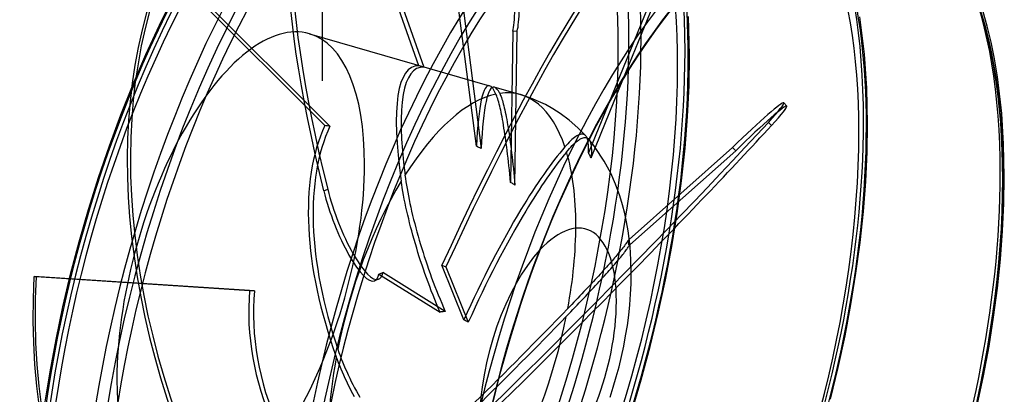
# Model space of a CAD drawing. Header units: millimetres. Extents: x -228 to 228, y -201 to 183.
# Tile 6 of 7: x 7 to 228, y -44 to 40. Entities that reach past the tile are written whole.
import ezdxf

# ---------------------------------------------------------------- set-up
doc = ezdxf.new("R2010")
doc.units = ezdxf.units.MM
doc.layers.add('HIDDEN', color=7, linetype='Continuous')
doc.layers.add('THICK', color=7, linetype='Continuous')

msp = doc.modelspace()

# ---------------------------------------------------------------- linework, layer by layer
at = {"layer": 'HIDDEN'}
for p, q in [((96.52, 30.1), (78.01, 82.8)), ((78.92, 83.13), (97.65, 29.79)), ((74.78, 26.74), (74.78, 59.55)), ((74.78, 26.74), (74.78, 59.55)), ((109.5, 11.98), (104, 54.73)), ((104.99, 54.78), (110.56, 11.5)), ((75.35, 16.63), (38.99, 52.94)), ((39.69, 53.24), (76.5, 16.49)), ((150.74, 49.73), (139.24, 21.54)), ((142.67, 27.33), (151.65, 49.35)), ((157.53, 32.47), (157.33, 41.2)), ((196.96, 32.76), (195.93, 41.17)), ((117.71, 37.91), (117.2, 3.83)), ((117.71, 37.91), (118.7, 37.97)), ((118.18, 3.24), (118.7, 37.97)), ((71.85, 37.34), (112.47, 25.61)), ((157.42, 25.7), (157.53, 32.47)), ((197.48, 25.07), (196.96, 32.76)), ((74.78, 26.74), (74.78, 26.74)), ((74.78, 26.74), (74.78, 26.74)), ((74.78, 26.74), (74.78, 26.74)), ((74.78, 26.74), (74.78, 26.74)), ((74.78, 26.74), (74.78, 26.74)), ((74.78, 26.74), (74.78, 26.74)), ((74.78, 26.74), (74.78, 26.74)), ((74.78, 26.74), (74.78, 26.74)), ((74.78, 26.74), (74.78, 26.74)), ((74.78, 26.74), (74.78, 26.74)), ((74.78, 26.74), (74.78, 26.74)), ((74.78, 26.74), (74.78, 26.74)), ((74.78, 26.74), (74.78, 26.74)), ((74.78, 26.74), (74.78, 26.74)), ((74.78, 26.74), (74.78, 26.74)), ((74.78, 26.74), (74.78, 26.74)), ((74.78, 26.74), (74.78, 26.74)), ((74.78, 26.74), (74.78, 26.74)), ((74.78, 26.74), (74.78, 26.74)), ((74.78, 26.74), (74.78, 26.74)), ((74.78, 26.74), (74.78, 26.74)), ((74.78, 26.74), (74.78, 26.74)), ((74.78, 26.74), (74.78, 26.74)), ((74.78, 26.74), (74.78, 26.74)), ((74.78, 26.74), (74.78, 26.74)), ((74.78, 26.74), (74.78, 26.74)), ((74.78, 26.74), (74.78, 26.74)), ((74.78, 26.74), (74.78, 26.74)), ((74.78, 26.74), (74.78, 26.74)), ((74.78, 26.74), (74.78, 26.74)), ((74.78, 26.74), (74.78, 26.74)), ((74.78, 26.74), (74.78, 26.74)), ((74.78, 26.74), (74.78, 26.74)), ((74.78, 26.74), (74.78, 26.74)), ((74.78, 26.74), (74.78, 26.74)), ((74.78, 26.74), (74.78, 26.74)), ((74.78, 26.74), (74.78, 26.74)), ((74.78, 26.74), (74.78, 26.74)), ((74.78, 26.74), (74.78, 26.74)), ((74.78, 26.74), (74.78, 26.74)), ((74.78, 26.74), (74.78, 26.74)), ((74.78, 26.74), (74.78, 26.74)), ((74.78, 26.74), (74.78, 26.74)), ((74.78, 26.74), (74.78, 26.74)), ((74.78, 26.74), (74.78, 26.74)), ((74.78, 26.74), (74.78, 26.74)), ((74.78, 26.74), (74.78, 26.74)), ((74.78, 26.74), (74.78, 26.74)), ((74.78, 26.74), (74.78, 26.74)), ((74.78, 26.74), (74.78, 26.74)), ((74.78, 26.74), (74.78, 26.74)), ((74.78, 26.74), (74.78, 26.74)), ((74.78, 26.74), (74.78, 26.74)), ((74.78, 26.74), (74.78, 26.74)), ((74.78, 26.74), (74.78, 26.74)), ((74.78, 26.74), (74.78, 26.74)), ((74.78, 26.74), (74.78, 26.74)), ((74.78, 26.74), (74.78, 26.74)), ((74.78, 26.74), (74.78, 26.74)), ((74.78, 26.74), (74.78, 26.74)), ((74.78, 26.74), (74.78, 26.74)), ((74.78, 26.74), (74.78, 26.74)), ((74.78, 26.74), (74.78, 26.74)), ((74.78, 26.74), (74.78, 26.74)), ((74.78, 26.74), (74.78, 26.74)), ((74.78, 26.74), (74.78, 26.74)), ((74.78, 26.74), (74.78, 26.74)), ((74.78, 26.74), (74.78, 26.74)), ((74.78, 26.74), (74.78, 26.74)), ((74.78, 26.74), (74.78, 26.74)), ((74.78, 26.74), (74.78, 26.74)), ((74.78, 26.74), (74.78, 26.74)), ((74.78, 26.74), (74.78, 26.74)), ((74.78, 26.74), (74.78, 26.74)), ((74.78, 26.74), (74.78, 26.74)), ((74.78, 26.74), (74.78, 26.74)), ((74.78, 26.74), (74.78, 26.74)), ((74.78, 26.74), (74.78, 26.74)), ((74.78, 26.74), (74.78, 26.74)), ((119.49, 23.59), (113.54, 25.3)), ((157.08, 18.71), (157.42, 25.7)), ((197.66, 17.02), (197.48, 25.07)), ((114.01, 23.5), (113.91, 23.73)), ((114.11, 23.24), (114.01, 23.5)), ((114.21, 22.96), (114.11, 23.24)), ((114.32, 22.64), (114.21, 22.96)), ((114.42, 22.28), (114.32, 22.64)), ((114.53, 21.9), (114.42, 22.28)), ((114.76, 23.88), (114.86, 23.67)), ((114.86, 23.67), (114.95, 23.45)), ((114.95, 23.45), (115.05, 23.2)), ((115.05, 23.2), (115.15, 22.93)), ((115.15, 22.93), (115.25, 22.62)), ((115.25, 22.62), (115.36, 22.29)), ((115.36, 22.29), (115.46, 21.93)), ((121.8, 22.82), (119.48, 23.59)), ((124.06, 21.86), (121.8, 22.82)), ((114.64, 21.49), (114.53, 21.9)), ((114.75, 21.05), (114.64, 21.49)), ((114.86, 20.6), (114.75, 21.05)), ((114.97, 20.13), (114.86, 20.6)), ((115.07, 19.65), (114.97, 20.13)), ((115.46, 21.93), (115.57, 21.54)), ((115.57, 21.54), (115.68, 21.12)), ((115.68, 21.12), (115.79, 20.67)), ((115.79, 20.67), (115.89, 20.19)), ((115.89, 20.19), (116, 19.69)), ((125.06, 21.37), (124.06, 21.86)), ((126.74, 20.44), (125.06, 21.37)), ((128.37, 19.4), (126.74, 20.44)), ((115.18, 19.14), (115.07, 19.65)), ((115.28, 18.59), (115.18, 19.14)), ((115.39, 18), (115.28, 18.59)), ((115.5, 17.39), (115.39, 18)), ((116, 19.69), (116.11, 19.16)), ((116.11, 19.16), (116.22, 18.61)), ((116.22, 18.61), (116.33, 18.04)), ((116.33, 18.04), (116.44, 17.44)), ((130.43, 17.87), (128.37, 19.4)), ((132.38, 16.15), (130.43, 17.87)), ((156.52, 11.53), (157.08, 18.71)), ((115.61, 16.74), (115.5, 17.39)), ((115.72, 16.07), (115.61, 16.74)), ((115.83, 15.39), (115.72, 16.07)), ((116.44, 17.44), (116.54, 16.83)), ((116.54, 16.83), (116.64, 16.2)), ((116.64, 16.2), (116.75, 15.55)), ((116.75, 15.55), (116.85, 14.89)), ((134.14, 14.34), (132.38, 16.15)), ((175.3, 17.37), (176, 16.66)), ((197.55, 10.63), (197.66, 17.02)), ((115.93, 14.7), (115.83, 15.39)), ((116.03, 14.02), (115.93, 14.7)), ((116.13, 13.31), (116.03, 14.02)), ((116.85, 14.89), (116.95, 14.23)), ((116.95, 14.23), (117.04, 13.53)), ((117.04, 13.53), (117.14, 12.8)), ((131.04, 13.47), (130.73, 13.18)), ((131.34, 13.73), (131.04, 13.47)), ((131.63, 13.96), (131.34, 13.73)), ((131.91, 14.16), (131.63, 13.96)), ((132.17, 14.32), (131.91, 14.16)), ((132.42, 14.45), (132.17, 14.32)), ((132.3, 13.19), (132.58, 13.39)), ((132.65, 14.56), (132.42, 14.45)), ((132.58, 13.39), (132.85, 13.56)), ((132.87, 14.63), (132.65, 14.56)), ((132.85, 13.56), (133.11, 13.7)), ((133.09, 14.69), (132.87, 14.63)), ((133.3, 14.71), (133.09, 14.69)), ((133.11, 13.7), (133.35, 13.81)), ((133.5, 14.69), (133.3, 14.71)), ((133.35, 13.81), (133.59, 13.89)), ((133.69, 14.65), (133.5, 14.69)), ((133.59, 13.89), (133.81, 13.93)), ((133.86, 14.57), (133.69, 14.65)), ((133.81, 13.93), (134.01, 13.95)), ((134.01, 14.47), (133.86, 14.57)), ((134.15, 14.34), (134.01, 14.47)), ((134.01, 13.95), (134.2, 13.93)), ((134.26, 14.2), (134.15, 14.34)), ((134.2, 13.93), (134.38, 13.88)), ((134.36, 14.03), (134.26, 14.2)), ((134.46, 13.83), (134.36, 14.03)), ((134.38, 13.88), (134.54, 13.81)), ((134.54, 13.61), (134.46, 13.83)), ((134.54, 13.81), (134.69, 13.7)), ((134.61, 13.35), (134.54, 13.61)), ((134.67, 13.07), (134.61, 13.35)), ((134.69, 13.7), (134.82, 13.57)), ((134.82, 13.57), (134.94, 13.41)), ((135.05, 13.29), (134.82, 13.57)), ((134.94, 13.41), (135.05, 13.21)), ((116.23, 12.57), (116.13, 13.31)), ((116.33, 11.8), (116.23, 12.57)), ((116.44, 11), (116.33, 11.8)), ((117.14, 12.8), (117.24, 12.04)), ((117.24, 12.04), (117.34, 11.24)), ((117.34, 11.24), (117.44, 10.43)), ((129.78, 12.2), (129.45, 11.84)), ((130.09, 12.54), (129.78, 12.2)), ((130.41, 12.87), (130.09, 12.54)), ((130.15, 11.09), (130.47, 11.46)), ((130.73, 13.18), (130.41, 12.87)), ((130.47, 11.46), (130.79, 11.8)), ((130.79, 11.8), (131.1, 12.12)), ((131.1, 12.12), (131.41, 12.43)), ((131.41, 12.43), (131.72, 12.71)), ((131.72, 12.71), (132.01, 12.96)), ((132.01, 12.96), (132.3, 13.19)), ((135.29, 13.01), (135.05, 13.29)), ((135.05, 13.21), (135.15, 12.98)), ((135.15, 12.98), (135.24, 12.71)), ((135.24, 12.71), (135.31, 12.41)), ((135.51, 12.72), (135.29, 13.01)), ((135.31, 12.41), (135.36, 12.07)), ((135.36, 12.07), (135.4, 11.7)), ((135.4, 11.7), (135.42, 11.29)), ((135.42, 11.29), (135.43, 10.86)), ((135.74, 12.44), (135.51, 12.72)), ((135.97, 12.14), (135.74, 12.44)), ((136.29, 11.7), (135.97, 12.14)), ((155.74, 4.19), (156.52, 11.53)), ((116.54, 10.17), (116.44, 11)), ((116.64, 9.32), (116.54, 10.17)), ((116.73, 8.45), (116.64, 9.32)), ((117.44, 10.43), (117.54, 9.58)), ((117.54, 9.58), (117.64, 8.72)), ((129.82, 10.69), (130.15, 11.09)), ((135.39, 9.9), (135.35, 9.38)), ((135.42, 10.39), (135.39, 9.9)), ((135.43, 10.86), (135.42, 10.39)), ((197.24, 4.03), (197.55, 10.63)), ((116.83, 7.55), (116.73, 8.45)), ((116.93, 6.64), (116.83, 7.55)), ((117.64, 8.72), (117.74, 7.84)), ((117.74, 7.84), (117.83, 6.94)), ((117.83, 6.94), (117.92, 6.02)), ((93.4, 5.49), (93.51, 4.74)), ((93.51, 4.74), (93.62, 4)), ((117.02, 5.71), (116.93, 6.64)), ((117.11, 4.78), (117.02, 5.71)), ((117.2, 3.83), (117.11, 4.78)), ((117.92, 6.02), (118.01, 5.1)), ((118.01, 5.1), (118.1, 4.17)), ((75.08, 1.97), (75.98, 2.31)), ((92.68, 3.38), (92.56, 4.13)), ((92.8, 2.61), (92.68, 3.38)), ((92.94, 1.8), (92.8, 2.61)), ((93.62, 4), (93.74, 3.24)), ((93.74, 3.24), (93.87, 2.46)), ((93.87, 2.46), (94.01, 1.66)), ((117.37, 3.74), (117.2, 3.83)), ((117.53, 3.64), (117.37, 3.74)), ((117.7, 3.54), (117.53, 3.64)), ((117.86, 3.44), (117.7, 3.54)), ((118.02, 3.34), (117.86, 3.44)), ((118.18, 3.24), (118.02, 3.34)), ((118.1, 4.17), (118.18, 3.24)), ((154.75, -3.15), (155.74, 4.19)), ((196.72, -2.75), (197.24, 4.03)), ((93.09, 0.96), (92.94, 1.8)), ((93.25, 0.09), (93.09, 0.96)), ((93.43, -0.8), (93.25, 0.09)), ((94.01, 1.66), (94.17, 0.83)), ((94.17, 0.83), (94.34, -0.02)), ((93.62, -1.7), (93.43, -0.8)), ((93.82, -2.6), (93.62, -1.7)), ((94.34, -0.02), (94.52, -0.89)), ((94.52, -0.89), (94.71, -1.77)), ((94.71, -1.77), (94.91, -2.67)), ((94.02, -3.51), (93.82, -2.6)), ((94.24, -4.4), (94.02, -3.51)), ((94.45, -5.27), (94.24, -4.4)), ((94.91, -2.67), (95.13, -3.58)), ((95.13, -3.58), (95.35, -4.51)), ((153.54, -10.59), (154.75, -3.15)), ((195.98, -9.68), (196.72, -2.75)), ((94.68, -6.16), (94.45, -5.27)), ((94.92, -7.09), (94.68, -6.16)), ((95.35, -4.51), (95.59, -5.44)), ((95.59, -5.44), (95.83, -6.37)), ((95.83, -6.37), (96.09, -7.31)), ((95.18, -8.05), (94.92, -7.09)), ((95.46, -9.02), (95.18, -8.05)), ((96.09, -7.31), (96.35, -8.25)), ((96.35, -8.25), (96.62, -9.19)), ((95.74, -10), (95.46, -9.02)), ((96.04, -10.99), (95.74, -10)), ((96.33, -11.96), (96.04, -10.99)), ((96.62, -9.19), (96.9, -10.12)), ((96.9, -10.12), (97.18, -11.05)), ((97.18, -11.05), (97.47, -11.97)), ((142.51, -10.9), (142.31, -11.16)), ((142.71, -10.65), (142.51, -10.9)), ((142.89, -10.41), (142.71, -10.65)), ((143.05, -10.18), (142.89, -10.41)), ((143.21, -9.97), (143.05, -10.18)), ((143.34, -9.77), (143.21, -9.97)), ((143.47, -9.59), (143.34, -9.77)), ((143.46, -11.11), (143.58, -10.94)), ((143.58, -9.42), (143.47, -9.59)), ((143.67, -9.27), (143.58, -9.42)), ((143.58, -10.94), (143.69, -10.78)), ((143.96, -9.01), (143.67, -9.27)), ((143.72, -9.46), (143.67, -9.27)), ((143.69, -10.78), (143.78, -10.63)), ((143.76, -9.64), (143.72, -9.46)), ((143.8, -9.83), (143.76, -9.64)), ((143.78, -10.63), (143.86, -10.5)), ((143.85, -10.01), (143.8, -9.83)), ((143.89, -10.2), (143.85, -10.01)), ((143.86, -10.5), (143.92, -10.38)), ((143.92, -10.38), (143.89, -10.2)), ((143.92, -10.38), (144.09, -10.23)), ((152.12, -18.1), (153.54, -10.59)), ((195.05, -16.61), (195.98, -9.68)), ((96.63, -12.91), (96.33, -11.96)), ((96.93, -13.84), (96.63, -12.91)), ((97.47, -11.97), (97.76, -12.87)), ((97.76, -12.87), (98.07, -13.8)), ((140.65, -13.15), (140.38, -13.47)), ((140.91, -12.85), (140.65, -13.15)), ((141.16, -12.55), (140.91, -12.85)), ((141.4, -12.26), (141.16, -12.55)), ((141.64, -11.98), (141.4, -12.26)), ((141.52, -13.58), (141.78, -13.28)), ((141.87, -11.7), (141.64, -11.98)), ((141.78, -13.28), (142.02, -12.98)), ((142.09, -11.43), (141.87, -11.7)), ((142.02, -12.98), (142.26, -12.69)), ((142.31, -11.16), (142.09, -11.43)), ((142.26, -12.69), (142.48, -12.41)), ((142.48, -12.41), (142.7, -12.14)), ((142.7, -12.14), (142.87, -11.91)), ((142.87, -11.91), (143.04, -11.69)), ((143.04, -11.69), (143.19, -11.49)), ((143.19, -11.49), (143.33, -11.29)), ((143.33, -11.29), (143.46, -11.11)), ((97.24, -14.77), (96.93, -13.84)), ((97.56, -15.71), (97.24, -14.77)), ((98.07, -13.8), (98.38, -14.73)), ((98.38, -14.73), (98.71, -15.69)), ((106.69, -27.12), (101.73, -14.83)), ((101.73, -14.83), (102.64, -15.21)), ((102.64, -15.21), (107.66, -27.65)), ((138.81, -15.25), (138.46, -15.64)), ((139.15, -14.87), (138.81, -15.25)), ((139.48, -14.5), (139.15, -14.87)), ((139.8, -14.14), (139.48, -14.5)), ((139.78, -15.6), (140.1, -15.24)), ((140.1, -13.79), (139.8, -14.14)), ((140.38, -13.47), (140.1, -13.79)), ((140.1, -15.24), (140.41, -14.89)), ((140.41, -14.89), (140.7, -14.55)), ((140.7, -14.55), (140.98, -14.22)), ((140.98, -14.22), (141.25, -13.9)), ((141.25, -13.9), (141.52, -13.58)), ((58.39, -20.54), (9.79, -17.36)), ((9.79, -17.36), (10.28, -17.38)), ((10.28, -17.38), (59.49, -20.6)), ((87.5, -16.83), (88.41, -16.49)), ((87.5, -16.83), (101.31, -25.39)), ((102.48, -25.21), (88.41, -16.49)), ((97.9, -16.67), (97.56, -15.71)), ((98.24, -17.64), (97.9, -16.67)), ((98.6, -18.62), (98.24, -17.64)), ((98.71, -15.69), (99.06, -16.65)), ((99.06, -16.65), (99.41, -17.62)), ((99.41, -17.62), (99.77, -18.6)), ((136.63, -17.65), (136.26, -18.05)), ((137, -17.25), (136.63, -17.65)), ((137.37, -16.85), (137, -17.25)), ((137.74, -16.44), (137.37, -16.85)), ((137.59, -18.05), (137.98, -17.61)), ((138.1, -16.04), (137.74, -16.44)), ((137.98, -17.61), (138.37, -17.18)), ((138.46, -15.64), (138.1, -16.04)), ((138.37, -17.18), (138.74, -16.77)), ((138.74, -16.77), (139.1, -16.37)), ((139.1, -16.37), (139.45, -15.98)), ((139.45, -15.98), (139.78, -15.6)), ((193.91, -23.64), (195.05, -16.61)), ((87.44, -17.99), (86.53, -18.32)), ((98.97, -19.6), (98.6, -18.62)), ((99.34, -20.59), (98.97, -19.6)), ((99.77, -18.6), (100.14, -19.57)), ((100.14, -19.57), (100.52, -20.54)), ((134.63, -19.81), (134.19, -20.28)), ((135.06, -19.35), (134.63, -19.81)), ((135.47, -18.91), (135.06, -19.35)), ((135.45, -20.36), (135.9, -19.88)), ((135.88, -18.47), (135.47, -18.91)), ((136.26, -18.05), (135.88, -18.47)), ((135.9, -19.88), (136.33, -19.41)), ((136.33, -19.41), (136.76, -18.95)), ((136.76, -18.95), (137.18, -18.49)), ((137.18, -18.49), (137.59, -18.05)), ((150.49, -25.64), (152.12, -18.1)), ((99.73, -21.57), (99.34, -20.59)), ((100.12, -22.54), (99.73, -21.57)), ((100.52, -20.54), (100.91, -21.5)), ((100.91, -21.5), (101.3, -22.45)), ((132.83, -21.72), (132.37, -22.2)), ((133.29, -21.23), (132.83, -21.72)), ((133.74, -20.75), (133.29, -21.23)), ((133.61, -22.32), (134.08, -21.83)), ((134.19, -20.28), (133.74, -20.75)), ((134.08, -21.83), (134.54, -21.33)), ((134.54, -21.33), (135, -20.84)), ((135, -20.84), (135.45, -20.36)), ((100.51, -23.5), (100.12, -22.54)), ((100.91, -24.45), (100.51, -23.5)), ((101.3, -22.45), (101.69, -23.39)), ((101.69, -23.39), (102.09, -24.31)), ((102.09, -24.31), (102.48, -25.21)), ((130.55, -24.1), (130.1, -24.58)), ((131, -23.64), (130.55, -24.1)), ((131.45, -23.16), (131, -23.64)), ((131.22, -24.82), (131.7, -24.32)), ((131.91, -22.68), (131.45, -23.16)), ((131.7, -24.32), (132.18, -23.82)), ((132.37, -22.2), (131.91, -22.68)), ((132.18, -23.82), (132.66, -23.32)), ((132.66, -23.32), (133.13, -22.82)), ((133.13, -22.82), (133.61, -22.32)), ((192.58, -30.73), (193.91, -23.64)), ((101.31, -25.39), (100.91, -24.45)), ((101.51, -25.35), (101.31, -25.39)), ((101.71, -25.32), (101.51, -25.35)), ((101.91, -25.29), (101.71, -25.32)), ((102.1, -25.27), (101.91, -25.29)), ((102.29, -25.24), (102.1, -25.27)), ((102.48, -25.21), (102.29, -25.24)), ((129.76, -26.34), (130.26, -25.83)), ((130.26, -25.83), (130.75, -25.32)), ((130.75, -25.32), (131.22, -24.82)), ((148.66, -33.15), (150.49, -25.64)), ((191.05, -37.85), (192.58, -30.73)), ((146.64, -40.65), (148.66, -33.15)), ((78.18, -36.15), (77.92, -35.47)), ((78.26, -33.71), (78.52, -34.44)), ((78.52, -34.44), (78.78, -35.17)), ((78.78, -35.17), (79.05, -35.88)), ((78.43, -36.82), (78.18, -36.15)), ((78.7, -37.5), (78.43, -36.82)), ((78.99, -38.2), (78.7, -37.5)), ((79.05, -35.88), (79.34, -36.6)), ((79.34, -36.6), (79.63, -37.32)), ((79.63, -37.32), (79.94, -38.05)), ((79.29, -38.9), (78.99, -38.2)), ((79.6, -39.61), (79.29, -38.9)), ((79.92, -40.32), (79.6, -39.61)), ((79.94, -38.05), (80.26, -38.78)), ((80.26, -38.78), (80.6, -39.51)), ((80.6, -39.51), (80.94, -40.24)), ((189.33, -44.95), (191.05, -37.85)), ((80.26, -41.02), (79.92, -40.32)), ((80.6, -41.73), (80.26, -41.02)), ((80.96, -42.42), (80.6, -41.73)), ((80.94, -40.24), (81.3, -40.97)), ((81.3, -40.97), (81.67, -41.7)), ((81.67, -41.7), (82.05, -42.43)), ((144.43, -48.1), (146.64, -40.65)), ((81.31, -43.11), (80.96, -42.42)), ((81.68, -43.78), (81.31, -43.11)), ((82.04, -44.44), (81.68, -43.78)), ((82.05, -42.43), (82.45, -43.15)), ((82.45, -43.15), (82.85, -43.86)), ((82.85, -43.86), (83.26, -44.57))]:
    msp.add_line(p, q, dxfattribs=at)
for centre, major_axis, ratio, start_param, end_param in [((76.89, -22.19), (37.16, 128.74), 0.433013, -0.982794, 2.158799), ((76.89, -22.19), (35.83, 124.13), 0.433013, 0, 2.158799), ((78.62, -22.69), (-37.72, -130.66), 0.433013, 2.158799, 3.141593), ((88.53, -25.55), (-37.72, -130.66), 0.433013, 2.158799, 3.1417), ((76.89, -22.19), (35.83, 124.13), 0.433013, -0.982794, 0), ((90.26, -26.05), (-35.83, -124.13), 0.433013, 2.158799, 3.141593), ((90.26, -26.05), (-37.16, -128.74), 0.433013, 2.158799, 2.873127), ((132.16, -38.15), (-35.83, -124.13), 0.433013, 2.158799, 3.141593), ((120.08, -37.01), (44.35, -119.32), 0.246408, 3.14159, 4.289736), ((120.99, -36.67), (-44.35, 119.32), 0.246408, -0.000002, 1.148144), ((133.71, -38.6), (-34.39, -119.14), 0.433013, 2.158799, 3.141593), ((133.71, -38.6), (-35.33, -122.4), 0.433013, 2.158799, 2.910045), ((113.01, -42.77), (-49.37, -117.33), 0.169219, -2.961253, -1.739523), ((113.92, -43.15), (49.37, 117.33), 0.169219, 0.180339, 1.40207), ((165.58, -47.8), (-34.39, -119.14), 0.433013, 2.158799, 3.141593), ((116.5, 53.65), (0.86, -16.3), 0.090524, 0.259418, 2.615612), ((117.5, 53.7), (-0.86, 16.3), 0.090524, -2.882175, -0.525981), ((121.65, -29.6), (51.06, -116.61), 0.644207, -2.595144, -1.373414), ((122.35, -29.29), (-51.06, 116.61), 0.644207, 0.546449, 1.768179), ((56.38, -16.27), (15.48, 53.61), 0.433013, 0.000002, 2.158799), ((56.38, -16.27), (15.48, 53.61), 0.433013, -0.982794, 0.000002), ((76.89, -22.19), (37.16, 128.74), 0.433013, -2.55359, -0.982794), ((78.62, -22.69), (-37.72, -130.66), 0.433013, 0.588003, 2.158799), ((76.89, -22.19), (35.83, 124.13), 0.433013, -3.141592, -0.982794), ((88.53, -25.55), (-37.72, -130.66), 0.433013, 0.588003, 2.158799), ((90.26, -26.05), (-37.16, -128.74), 0.433013, 0.588003, 2.158799), ((90.26, -26.05), (-35.83, -124.13), 0.433013, 0, 2.158799), ((116.46, -33.62), (21.1, -63.57), 0.211398, 3.060889, 4.008254), ((117.54, -33.93), (21.1, -63.57), 0.211398, 3.056508, 3.975434), ((76.52, -22.09), (-259.91, 70.12), 0.206571, -1.596401, -1.59202), ((116.46, -33.62), (4.21, -59.26), 0.098721, 3.103867, 3.827355), ((117.54, -33.93), (4.21, -59.26), 0.098721, 3.104332, 3.831736), ((116.46, -33.62), (4.21, -59.26), 0.098721, 2.87999, 3.103867), ((117.54, -33.93), (4.21, -59.26), 0.098721, 2.912811, 3.104332), ((104.01, -30.02), (15.48, 53.61), 0.433013, -0.560043, 0.192535), ((104.01, -30.02), (15.48, 53.61), 0.433013, 0.225355, 0.977933), ((167.14, 10.3), (-11.63, -11.45), 0.056422, 2.29172, 3.141542), ((132.16, -38.15), (-35.83, -124.13), 0.433013, 0.588003, 2.158799), ((116.46, -33.62), (-31.24, 61.08), 0.526819, 0.389536, 1.336901), ((117.54, -33.93), (-31.24, 61.08), 0.526819, 0.385156, 1.304081), ((111.65, -37.75), (-90.69, -89.33), 0.056422, 1.069989, 2.29172), ((76.52, -22.09), (-262.31, 33.02), 0.144801, -1.55249, -1.548109), ((133.71, -38.6), (-35.33, -122.4), 0.433013, 0.588003, 2.158799), ((133.71, -38.6), (-34.39, -119.14), 0.433013, 0, 2.158799), ((76.52, -22.09), (-244.18, 106.07), 0.167054, -1.63786, -1.633479), ((116.46, -33.62), (22.66, 51.51), 0.205622, 0.587632, 1.010383), ((117.54, -33.93), (22.66, 51.51), 0.205622, 0.620452, 1.010383), ((104.01, -30.02), (15.48, 53.61), 0.433013, -0.982794, -0.592863), ((56.38, -16.27), (15.48, 53.61), 0.433013, -3.141591, -0.982794), ((165.58, -47.8), (-34.39, -119.14), 0.433013, 0.588003, 2.158799), ((81.75, -2.69), (-5.69, 15.3), 0.246408, 1.148144, 3.141583), ((104.01, -30.02), (15.48, 53.61), 0.433013, 1.010754, 1.763331), ((80.85, -3.03), (5.69, -15.3), 0.246408, -1.993449, -0.00001), ((116.46, -33.62), (22.66, 51.51), 0.205622, 1.010383, 1.534997), ((117.54, -33.93), (22.66, 51.51), 0.205622, 1.010383, 1.539378), ((104.01, -30.02), (15.48, 53.61), 0.433013, -1.345441, -0.982794), ((125.66, -36.27), (-8.54, -29.59), 0.433013, -2.433911, -0.982794), ((120.29, -24.58), (-5.75, -127.17), 0.869848, -1.588221, -0.366491), ((120.78, -24.6), (5.75, 127.17), 0.869848, 1.553372, 2.775102), ((112.35, -38.46), (90.69, 89.33), 0.056422, -2.071604, -1.265582), ((80.85, -3.03), (5.69, -15.3), 0.246408, -0.00001, 0.362745), ((81.75, -2.69), (-5.69, 15.3), 0.246408, 3.141583, 3.504338), ((116.46, -33.62), (-44.6, 43.3), 0.866402, 0.61487, 1.139484), ((76.52, -22.09), (-250.03, 14.1), 0.002123, -1.502501, -1.49812), ((117.54, -33.93), (-44.6, 43.3), 0.866402, 0.610489, 1.139484), ((116.46, -33.62), (44.78, 45.13), 0.053728, -2.263427, -1.316062), ((117.54, -33.93), (44.78, 45.13), 0.053728, -2.267808, -1.348883), ((104.01, -30.02), (15.48, 53.61), 0.433013, -2.130839, -1.378261), ((76.52, -22.09), (223.41, -121.66), 0.03961, 1.452555, 1.456936), ((104.01, -30.02), (15.48, 53.61), 0.433013, 1.796152, 2.158799), ((56.38, -16.27), (15.48, 53.61), 0.433013, 2.158799, 3.141594)]:
    msp.add_ellipse(centre, major_axis=major_axis, ratio=ratio, start_param=start_param, end_param=end_param, dxfattribs=at)
at = {"layer": 'THICK'}
for p, q in [((38.07, 39.28), (41.23, 45.68)), ((224.63, 39), (223.7, 42.3)), ((35.02, 32.67), (38.07, 39.28)), ((225.49, 35.44), (224.63, 39)), ((226.26, 31.64), (225.49, 35.44)), ((32.13, 25.96), (35.02, 32.67)), ((226.93, 27.6), (226.26, 31.64)), ((135.35, 9.38), (142.67, 27.33)), ((227.89, 19.37), (226.93, 27.6)), ((29.39, 19.08), (32.13, 25.96)), ((139.24, 21.54), (134.74, 10.51)), ((179.47, 21.05), (178.76, 21.76)), ((26.78, 12.06), (29.39, 19.08)), ((228.33, 12.45), (227.89, 19.37)), ((24.34, 4.92), (26.78, 12.06)), ((134.72, 12.72), (134.67, 13.07)), ((134.76, 12.34), (134.72, 12.72)), ((134.78, 11.93), (134.76, 12.34)), ((134.77, 11.01), (134.78, 11.49)), ((134.78, 11.49), (134.78, 11.93)), ((138.3, 8.65), (136.29, 11.7)), ((167.24, 11.7), (143.96, -9.01)), ((167.24, 11.7), (167.94, 10.99)), ((228.48, 5.11), (228.33, 12.45)), ((134.74, 10.51), (134.77, 11.01)), ((134.85, 10.32), (134.74, 10.51)), ((134.95, 10.13), (134.85, 10.32)), ((135.05, 9.95), (134.95, 10.13)), ((135.15, 9.76), (135.05, 9.95)), ((135.25, 9.57), (135.15, 9.76)), ((135.35, 9.38), (135.25, 9.57)), ((144.09, -10.23), (167.94, 10.99)), ((139.78, 5.9), (138.3, 8.65)), ((22.06, -2.29), (24.34, 4.92)), ((140.87, 3.42), (139.78, 5.9)), ((228.39, -0.89), (228.48, 5.11)), ((141.82, 0.83), (140.87, 3.42)), ((142.45, -1.23), (141.82, 0.83)), ((142.93, -3.13), (142.45, -1.23)), ((228.1, -7.09), (228.39, -0.89)), ((19.96, -9.56), (22.06, -2.29)), ((143.35, -5.06), (142.93, -3.13)), ((143.7, -7.04), (143.35, -5.06)), ((144.13, -10.56), (143.7, -7.04)), ((227.62, -13.46), (228.1, -7.09)), ((18.04, -16.86), (19.96, -9.56)), ((144.34, -13.63), (144.13, -10.56)), ((144.41, -16.69), (144.34, -13.63)), ((226.94, -19.97), (227.62, -13.46)), ((16.3, -24.18), (18.04, -16.86)), ((144.37, -19.01), (144.41, -16.69)), ((144.26, -21.35), (144.37, -19.01)), ((144.08, -23.7), (144.26, -21.35)), ((226.08, -26.48), (226.94, -19.97)), ((14.75, -31.53), (16.3, -24.18)), ((143.83, -26.06), (144.08, -23.7)), ((143.52, -28.39), (143.83, -26.06)), ((225.04, -33.08), (226.08, -26.48)), ((143.14, -30.72), (143.52, -28.39)), ((142.7, -33.06), (143.14, -30.72)), ((13.4, -38.83), (14.75, -31.53)), ((142.2, -35.38), (142.7, -33.06)), ((223.8, -39.74), (225.04, -33.08)), ((141.65, -37.69), (142.2, -35.38)), ((141.03, -39.99), (141.65, -37.69)), ((12.25, -46.07), (13.4, -38.83)), ((222.39, -46.44), (223.8, -39.74)), ((140.36, -42.27), (141.03, -39.99)), ((139.63, -44.54), (140.36, -42.27))]:
    msp.add_line(p, q, dxfattribs=at)
for centre, major_axis, ratio, start_param, end_param in [((78.62, -22.69), (-37.72, -130.66), 0.433013, -3.141486, -0.982794), ((90.26, -26.05), (-37.16, -128.74), 0.433013, 2.873127, 5.300392), ((88.53, -25.55), (-37.72, -130.66), 0.433013, -3.141486, -0.982794), ((90.26, -26.05), (-35.83, -124.13), 0.433013, -3.141592, -0.982794), ((133.71, -38.6), (-35.33, -122.4), 0.433013, 2.910045, 5.300392), ((132.16, -38.15), (-35.83, -124.13), 0.433013, -3.141486, -0.982794), ((167.14, -48.25), (-33.89, -117.41), 0.433013, 2.158799, 5.300392), ((133.71, -38.6), (-34.39, -119.14), 0.433013, -3.141592, -0.982794), ((165.58, -47.8), (-34.39, -119.14), 0.433013, -3.141486, -0.982794), ((167.14, -48.25), (33.84, 117.21), 0.433013, 0, 2.158799), ((167.14, -48.25), (33.84, 117.21), 0.433013, -0.982794, 0), ((167.14, 10.3), (-11.63, -11.45), 0.056422, 3.141542, 4.647914), ((167.84, 9.59), (11.63, 11.45), 0.056422, -0.000051, 1.506321), ((167.84, 9.59), (11.63, 11.45), 0.056422, -0.849873, -0.000051), ((112.35, -38.46), (90.69, 89.33), 0.056422, -1.265582, -0.849873), ((167.14, -48.25), (33.84, 117.21), 0.433013, -3.141592, -0.982794), ((167.14, -48.25), (-33.89, -117.41), 0.433013, 0.588003, 2.158799), ((125.66, -36.27), (-8.54, -29.59), 0.433013, 2.158799, 3.849275), ((125.66, -36.27), (-8.54, -29.59), 0.433013, 0.588003, 2.158799)]:
    msp.add_ellipse(centre, major_axis=major_axis, ratio=ratio, start_param=start_param, end_param=end_param, dxfattribs=at)

doc.saveas('drawing.dxf')
